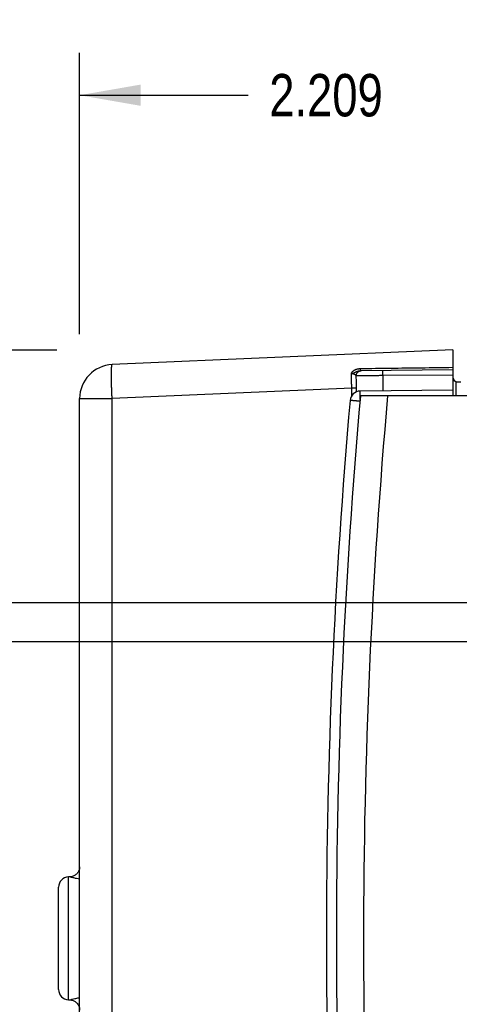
# Model space of a CAD drawing. Header units: inches. Extents: x 0 to 34, y 0 to 22.
# Tile 60 of 93: x 16.6 to 17.9, y 15.5 to 18.4. Entities that reach past the tile are written whole.
import ezdxf

# ---------------------------------------------------------------- set-up
doc = ezdxf.new("R2010")
doc.units = ezdxf.units.IN
doc.header["$LTSCALE"] = 1.87
doc.header["$MEASUREMENT"] = 0
doc.layers.get('0').update_dxf_attribs({"linetype": 'CONTINUOUS'})
doc.layers.add('DIMENSIONS', color=7, linetype='CONTINUOUS')
doc.styles.get("Standard").update_dxf_attribs({"font": 'txt', "width": 0.8})
doc.dimstyles.new('DIMSTYLE_1', dxfattribs={"dimtxt": 0.125, "dimasz": 0.18, "dimexe": 0.18, "dimexo": 0.0625, "dimgap": 0.09, "dimtad": 0, "dimtih": 1, "dimtoh": 1, "dimdec": 3, "dimzin": 4, "dimdsep": 46, "dimtxsty": 'STANDARD', "dimblk": '_FILLED', "dimblk1": '_FILLED', "dimblk2": '_FILLED', "dimcen": 0.09, "dimadec": 0, "dimazin": 0, "dimtp": 0.01, "dimtm": 0.01, "dimtfac": 1, "dimtdec": 3, "dimtofl": 0, "dimtmove": 0, "dimatfit": 3, "dimldrblk": '_FILLED', "dimfxl": 1, "dimtolj": 1, "dimtzin": 4, "dimarcsym": 0})

# ---------------------------------------------------------------- blocks, each defined once
blk = doc.blocks.new('_FILLED')
at = {"color": 0, "linetype": 'BYBLOCK'}
blk.add_solid([(0, 0), (-1, 0.174), (-1, -0.174)], dxfattribs=at)
blk = doc.blocks.new('*D16')
at = {"layer": 'DIMENSIONS', "color": 2, "linetype": 'CONTINUOUS'}
for p, q in [((15.2241, 18.0468), (14.7284, 18.0468)), ((15.2241, 17.0418), (15.2241, 18.0468)), ((16.7187, 17.4712), (15.0991, 17.4712)), ((15.2241, 17.4712), (15.2241, 17.0418)), ((15.2241, 16.6123), (15.2241, 17.0418)), ((18.9209, 16.6123), (15.0991, 16.6123))]:
    blk.add_line(p, q, dxfattribs=at)
at = {"layer": 'DIMENSIONS', "color": 2, "linetype": 'CONTINUOUS', "xscale": 0.18, "yscale": 0.18, "zscale": 0.18}
for p, rotation in [((15.2241, 17.4712), 90), ((15.2241, 16.6123), 270)]:
    blk.add_blockref('_FILLED', p, dxfattribs=dict(at, rotation=rotation))
at = {"layer": 'DIMENSIONS', "color": 2, "linetype": 'CONTINUOUS', "width": 0.8}
for s, p in [('.859', (13.4409, 17.9843)), ('[', (13.9659, 17.9843)), ('21.82', (14.0659, 17.9843)), (']', (14.5659, 17.9843))]:
    blk.add_text(s, height=0.125, dxfattribs=at).set_placement(p)
blk = doc.blocks.new('*D17')
at = {"layer": 'DIMENSIONS', "color": 2, "linetype": 'CONTINUOUS'}
for p, q in [((15.9741, 18.6539), (14.9072, 18.6539)), ((15.9741, 17.0993), (15.9741, 18.6539)), ((16.682, 17.4712), (15.8491, 17.4712)), ((15.9741, 17.4712), (15.9741, 17.0993)), ((15.9741, 16.7273), (15.9741, 17.0993)), ((19.5347, 16.7273), (15.8491, 16.7273))]:
    blk.add_line(p, q, dxfattribs=at)
at = {"layer": 'DIMENSIONS', "color": 2, "linetype": 'CONTINUOUS', "xscale": 0.18, "yscale": 0.18, "zscale": 0.18}
for p, rotation in [((15.9741, 17.4712), 90), ((15.9741, 16.7273), 270)]:
    blk.add_blockref('_FILLED', p, dxfattribs=dict(at, rotation=rotation))
at = {"layer": 'DIMENSIONS', "color": 2, "linetype": 'CONTINUOUS', "width": 0.8}
for s, p in [('.744', (13.6197, 18.5914)), ('[', (14.1447, 18.5914)), ('18.89', (14.2447, 18.5914)), (']', (14.7447, 18.5914))]:
    blk.add_text(s, height=0.125, dxfattribs=at).set_placement(p)
blk = doc.blocks.new('*D21')
at = {"layer": 'DIMENSIONS', "color": 2, "linetype": 'CONTINUOUS'}
for p, q in [((16.7861, 17.5192), (16.7861, 18.3479)), ((18.9947, 16.6813), (18.9947, 18.3479)), ((16.7861, 18.2229), (17.2827, 18.2229)), ((18.9947, 18.2229), (18.6327, 18.2229))]:
    blk.add_line(p, q, dxfattribs=at)
at = {"layer": 'DIMENSIONS', "color": 2, "linetype": 'CONTINUOUS', "xscale": 0.18, "yscale": 0.18, "zscale": 0.18, "rotation": 180}
blk.add_blockref('_FILLED', (16.7861, 18.2229), dxfattribs=at)
at = {"layer": 'DIMENSIONS', "color": 2, "linetype": 'CONTINUOUS', "xscale": 0.18, "yscale": 0.18, "zscale": 0.18}
blk.add_blockref('_FILLED', (18.9947, 18.2229), dxfattribs=at)
at = {"layer": 'DIMENSIONS', "color": 2, "linetype": 'CONTINUOUS', "width": 0.8}
for s, p in [('2.209', (17.3452, 18.1604)), ('[', (17.9702, 18.1604)), ('56.1', (18.0702, 18.1604)), (']', (18.4702, 18.1604))]:
    blk.add_text(s, height=0.125, dxfattribs=at).set_placement(p)

msp = doc.modelspace()

# ---------------------------------------------------------------- linework, layer by layer
at = {"color": 7, "linetype": 'CONTINUOUS'}
for p, q in [((17.8861, 17.4728), (16.8817, 17.429)), ((17.8861, 17.4728), (17.8861, 17.3373)), ((17.8861, 17.4133), (17.6138, 17.411)), ((17.8861, 17.3983), (17.6804, 17.3965)), ((17.6804, 17.3965), (17.6804, 17.3515)), ((17.5882, 17.3599), (16.8817, 17.3291)), ((17.5882, 17.3373), (17.5882, 17.3599)), ((17.6023, 17.3599), (17.5882, 17.3599)), ((17.6023, 17.3488), (17.6023, 17.3599)), ((17.8861, 17.3533), (17.6131, 17.351)), ((17.896, 17.3373), (17.896, 17.3783)), ((17.896, 17.3783), (17.9101, 17.3781)), ((16.7861, 14.1476), (16.7861, 17.3291)), ((16.7861, 17.3291), (16.8817, 17.3291)), ((16.8817, 14.1476), (16.8817, 17.3291)), ((19.5372, 17.3373), (17.6139, 17.3373)), ((16.7531, 15.5573), (16.7531, 15.9194)), ((16.7241, 15.5873), (16.7241, 15.8894)), ((16.7531, 15.5573), (16.7531, 15.5573))]:
    msp.add_line(p, q, dxfattribs=at)
for points in [[(16.7861, 15.9495), (16.786, 15.9476), (16.7858, 15.9451), (16.7853, 15.9427), (16.7847, 15.9403), (16.7838, 15.938), (16.7828, 15.9358), (16.7816, 15.9337), (16.7802, 15.9316), (16.7787, 15.9297), (16.777, 15.9279), (16.7751, 15.9263), (16.7732, 15.9248), (16.7711, 15.9235), (16.7689, 15.9224), (16.7667, 15.9214), (16.7643, 15.9206), (16.762, 15.9201), (16.7595, 15.9197), (16.7571, 15.9195), (16.7551, 15.9195)], [(16.7551, 15.5572), (16.7571, 15.5572), (16.7595, 15.557), (16.762, 15.5566), (16.7643, 15.5561), (16.7667, 15.5553), (16.7689, 15.5543), (16.7711, 15.5532), (16.7732, 15.5519), (16.7751, 15.5504), (16.777, 15.5488), (16.7787, 15.547), (16.7802, 15.5451), (16.7816, 15.543), (16.7828, 15.5409), (16.7838, 15.5387), (16.7847, 15.5364), (16.7853, 15.534), (16.7858, 15.5316), (16.786, 15.5291), (16.7861, 15.5272)]]:
    msp.add_lwpolyline(points, dxfattribs=at)
for centre, radius, start, end in [((16.8861, 17.3291), 0.1, 92.5, 180.0096), ((17.9011, 17.3932), 0.015, 180, 269.5), ((17.6133, 17.321), 0.03, 90.5, 174.9474), ((35.5135, 15.7383), 18, 174.94741, 185.05259), ((35.623, 15.7378), 18.08, 174.92453, 185.07547), ((35.623, 15.7378), 18, 174.90191, 185.09809), ((16.7541, 15.8894), 0.03, 92, 180), ((16.7541, 15.5873), 0.03, 180, 268)]:
    msp.add_arc(centre, radius, start, end, dxfattribs=at)
for points, knots in [([(16.8817, 17.3291), (16.8817, 17.3312), (16.8815, 17.3353), (16.8812, 17.3416), (16.881, 17.3478), (16.8808, 17.3539), (16.8806, 17.3599), (16.8804, 17.3658), (16.8803, 17.3715), (16.8802, 17.3771), (16.8801, 17.3825), (16.88, 17.3877), (16.88, 17.3926), (16.8799, 17.3973), (16.8799, 17.4018), (16.88, 17.4059), (16.88, 17.4097), (16.8801, 17.4133), (16.8802, 17.4165), (16.8803, 17.4193), (16.8804, 17.4218), (16.8806, 17.4239), (16.8808, 17.4257), (16.881, 17.4271), (16.8812, 17.4281), (16.8814, 17.4287), (16.8816, 17.429), (16.8817, 17.429)], [0, 0, 0, 0, 0.062601, 0.124948, 0.186797, 0.247904, 0.30803, 0.366938, 0.424397, 0.480181, 0.534072, 0.585858, 0.635335, 0.682311, 0.726601, 0.768032, 0.806443, 0.841684, 0.873619, 0.902127, 0.9271, 0.948448, 0.966098, 0.980002, 0.990154, 0.996638, 1, 1, 1, 1]), ([(17.5872, 17.4021), (17.5872, 17.4021), (17.5872, 17.4023), (17.5872, 17.4025), (17.5873, 17.4028), (17.5874, 17.4031), (17.5875, 17.4035), (17.5876, 17.4038), (17.5878, 17.4042), (17.588, 17.4046), (17.5882, 17.405), (17.5885, 17.4055), (17.5888, 17.406), (17.5892, 17.4066), (17.5896, 17.4071), (17.5901, 17.4078), (17.5907, 17.4085), (17.5914, 17.4092), (17.5922, 17.4099), (17.5932, 17.4108), (17.5943, 17.4116), (17.5957, 17.4125), (17.5973, 17.4134), (17.5992, 17.4143), (17.6013, 17.4152), (17.6037, 17.416), (17.6063, 17.4166), (17.609, 17.4171), (17.6117, 17.4174), (17.6136, 17.4175), (17.6145, 17.4175)], [0, 0, 0, 0, 0.005815, 0.013294, 0.022041, 0.031811, 0.042396, 0.053698, 0.065795, 0.078889, 0.093334, 0.10942, 0.127291, 0.147028, 0.168776, 0.192838, 0.219573, 0.249415, 0.282826, 0.320298, 0.362422, 0.409954, 0.464278, 0.526591, 0.596593, 0.672699, 0.751875, 0.832804, 0.915508, 1, 1, 1, 1]), ([(17.5872, 17.4021), (17.5882, 17.4022), (17.59, 17.4025), (17.5921, 17.4035), (17.5937, 17.4043), (17.5954, 17.4052), (17.5971, 17.4061), (17.599, 17.4071), (17.601, 17.4081), (17.6032, 17.409), (17.6056, 17.4097), (17.6081, 17.4104), (17.6109, 17.4108), (17.6128, 17.411), (17.6138, 17.411)], [0, 0, 0, 0, 0.114309, 0.182754, 0.245792, 0.311623, 0.381585, 0.456305, 0.535677, 0.619032, 0.706266, 0.798409, 0.89629, 1, 1, 1, 1]), ([(17.6016, 17.396), (17.6016, 17.3965), (17.6016, 17.3975), (17.6018, 17.3989), (17.6022, 17.4003), (17.6027, 17.4017), (17.6033, 17.403), (17.604, 17.4043), (17.6049, 17.4055), (17.6059, 17.4066), (17.607, 17.4076), (17.6081, 17.4084), (17.6094, 17.4092), (17.6107, 17.4098), (17.6121, 17.4103), (17.613, 17.4106), (17.6135, 17.4107)], [0, 0, 0, 0, 0.071588, 0.143191, 0.214778, 0.286344, 0.35788, 0.429381, 0.500845, 0.572267, 0.643647, 0.714986, 0.786286, 0.857552, 0.928787, 1, 1, 1, 1]), ([(17.6138, 17.411), (17.6138, 17.411), (17.6139, 17.4111), (17.614, 17.4113), (17.6141, 17.4116), (17.6141, 17.4121), (17.6142, 17.4127), (17.6143, 17.4135), (17.6144, 17.4143), (17.6144, 17.4153), (17.6145, 17.4164), (17.6145, 17.4171), (17.6145, 17.4175)], [0, 0, 0, 0, 0.018185, 0.053179, 0.107752, 0.182089, 0.275746, 0.387966, 0.517763, 0.663957, 0.825202, 1, 1, 1, 1]), ([(17.6138, 17.4107), (17.6142, 17.4108), (17.615, 17.4109), (17.6159, 17.411), (17.6164, 17.411)], [0, 0, 0, 0, 0.435938, 1, 1, 1, 1]), ([(17.6145, 17.4175), (17.6438, 17.4179), (17.7032, 17.4187), (17.7938, 17.4199), (17.855, 17.4207), (17.8861, 17.4211)], [0, 0, 0, 0, 0.323232, 0.656646, 1, 1, 1, 1]), ([(17.6804, 17.3965), (17.6804, 17.397), (17.6804, 17.398), (17.6804, 17.3995), (17.6804, 17.4009), (17.6804, 17.4023), (17.6804, 17.4036), (17.6804, 17.4049), (17.6804, 17.406), (17.6804, 17.4071), (17.6804, 17.4081), (17.6804, 17.409), (17.6804, 17.4097), (17.6804, 17.4104), (17.6804, 17.4108), (17.6804, 17.4112), (17.6804, 17.4114), (17.6804, 17.4115), (17.6804, 17.4115)], [0, 0, 0, 0, 0.098005, 0.195065, 0.290246, 0.382632, 0.471333, 0.555495, 0.634307, 0.707012, 0.772908, 0.831361, 0.88181, 0.923768, 0.956833, 0.980688, 0.99511, 1, 1, 1, 1]), ([(17.6016, 17.396), (17.6015, 17.3962), (17.6013, 17.3966), (17.6008, 17.3971), (17.6002, 17.3977), (17.5994, 17.3983), (17.5985, 17.3989), (17.5974, 17.3995), (17.5963, 17.4), (17.5951, 17.4005), (17.594, 17.4009), (17.5928, 17.4012), (17.5916, 17.4015), (17.5905, 17.4017), (17.5893, 17.4019), (17.5883, 17.402), (17.5875, 17.402), (17.5872, 17.4021)], [0, 0, 0, 0, 0.03682, 0.081719, 0.135198, 0.196841, 0.265435, 0.339218, 0.416289, 0.494796, 0.572813, 0.649172, 0.723405, 0.795401, 0.865301, 0.933401, 1, 1, 1, 1]), ([(17.5882, 17.3599), (17.5882, 17.362), (17.5882, 17.366), (17.5881, 17.3721), (17.588, 17.3782), (17.5878, 17.3843), (17.5876, 17.3903), (17.5873, 17.3962), (17.5872, 17.4001), (17.5872, 17.4021)], [0, 0, 0, 0, 0.144222, 0.289404, 0.434691, 0.579222, 0.722148, 0.862631, 1, 1, 1, 1]), ([(17.6804, 17.3965), (17.6786, 17.3965), (17.6751, 17.3965), (17.6699, 17.3965), (17.6647, 17.3964), (17.6596, 17.3964), (17.6545, 17.3964), (17.6496, 17.3963), (17.6448, 17.3963), (17.6402, 17.3963), (17.6358, 17.3962), (17.6315, 17.3962), (17.6275, 17.3962), (17.6237, 17.3961), (17.6202, 17.3961), (17.6169, 17.3961), (17.6139, 17.3961), (17.6112, 17.3961), (17.6088, 17.396), (17.6067, 17.396), (17.605, 17.396), (17.6035, 17.396), (17.6024, 17.396), (17.6018, 17.396), (17.6016, 17.396)], [0, 0, 0, 0, 0.066985, 0.13364, 0.199672, 0.264794, 0.328723, 0.391179, 0.451888, 0.510586, 0.567017, 0.620934, 0.672105, 0.720305, 0.76532, 0.806955, 0.845025, 0.879365, 0.909826, 0.936276, 0.958603, 0.976713, 0.990532, 1, 1, 1, 1]), ([(17.6023, 17.3599), (17.6023, 17.3624), (17.6022, 17.3673), (17.6021, 17.3746), (17.602, 17.3818), (17.6018, 17.3889), (17.6016, 17.3937), (17.6016, 17.396)], [0, 0, 0, 0, 0.203705, 0.406765, 0.607945, 0.806062, 1, 1, 1, 1]), ([(17.613, 17.3267), (17.613, 17.3273), (17.613, 17.3286), (17.613, 17.3307), (17.613, 17.333), (17.613, 17.3352), (17.613, 17.3373), (17.613, 17.3393), (17.613, 17.3412), (17.613, 17.343), (17.613, 17.3446), (17.613, 17.346), (17.613, 17.3473), (17.613, 17.3484), (17.613, 17.3493), (17.613, 17.35), (17.613, 17.3505), (17.6131, 17.3507), (17.613, 17.351), (17.6131, 17.351)], [0, 0, 0, 0, 0.066228, 0.164243, 0.259513, 0.351389, 0.439241, 0.522471, 0.600509, 0.672824, 0.73892, 0.798348, 0.850701, 0.895622, 0.932805, 0.961997, 0.983001, 0.995681, 1, 1, 1, 1]), ([(17.6126, 17.321), (17.6119, 17.3211), (17.6105, 17.3212), (17.6082, 17.3214), (17.6059, 17.3216), (17.6035, 17.3218), (17.6013, 17.322), (17.5991, 17.3222), (17.5969, 17.3224), (17.595, 17.3226), (17.5931, 17.3227), (17.5914, 17.3229), (17.5898, 17.323), (17.5883, 17.3232), (17.5871, 17.3233), (17.586, 17.3234), (17.5851, 17.3234), (17.5844, 17.3235), (17.5839, 17.3235), (17.5837, 17.3236), (17.5834, 17.3236), (17.5834, 17.3236)], [0, 0, 0, 0, 0.065618, 0.148347, 0.23007, 0.31039, 0.388791, 0.464663, 0.537342, 0.606145, 0.670538, 0.730155, 0.784642, 0.833659, 0.876868, 0.913957, 0.94466, 0.968757, 0.986081, 0.996516, 1, 1, 1, 1]), ([(16.7861, 15.9131), (16.7831, 15.9136), (16.7763, 15.9148), (16.7673, 15.9166), (16.7601, 15.9189), (16.7565, 15.9193), (16.7551, 15.9194)], [0, 0, 0, 0, 0.285663, 0.653776, 0.868638, 1, 1, 1, 1]), ([(16.7551, 15.5573), (16.7563, 15.5573), (16.7591, 15.5575), (16.7646, 15.5593), (16.7728, 15.5611), (16.7804, 15.5627), (16.7852, 15.5635), (16.7861, 15.5637)], [0, 0, 0, 0, 0.113271, 0.269505, 0.538517, 0.914558, 1, 1, 1, 1])]:
    msp.add_open_spline(points, degree=3, knots=knots, dxfattribs=at)
for points in [[(17.6135, 17.4107), (17.6136, 17.4107), (17.6137, 17.4107), (17.6138, 17.4107)], [(16.7551, 15.9194), (16.7544, 15.9194), (16.7537, 15.9194), (16.7531, 15.9194)], [(16.7531, 15.5573), (16.7537, 15.5573), (16.7544, 15.5573), (16.7551, 15.5573)]]:
    msp.add_open_spline(points, degree=3, dxfattribs=at)

# ---------------------------------------------------------------- dimensions: what is measured, and where the dimension line sits
at = {"layer": 'DIMENSIONS', "color": 2, "linetype": 'CONTINUOUS'}
for base, p1, p2, picture, middle in [((15.9741, 16.7273), (16.682, 17.4712), (19.5347, 16.7273), '*D17', (14.2322, 18.6539)), ((15.2241, 16.6123), (16.7187, 17.4712), (18.9209, 16.6123), '*D16', (14.0534, 18.0468))]:
    dim = msp.add_linear_dim(base=base, p1=p1, p2=p2, angle=270, dimstyle='DIMSTYLE_1', dxfattribs=at)
    dim.commit()
    dim.dimension.update_dxf_attribs({"geometry": picture, "text_midpoint": middle, "dimtype": 160})
dim = msp.add_linear_dim(base=(18.9947, 18.2229), p1=(16.7861, 17.5192), p2=(18.9947, 16.6813), dimstyle='DIMSTYLE_1', dxfattribs=at)
dim.commit()
dim.dimension.update_dxf_attribs({"geometry": '*D21', "text_midpoint": (17.9577, 18.2229), "dimtype": 160})

doc.saveas('drawing.dxf')
